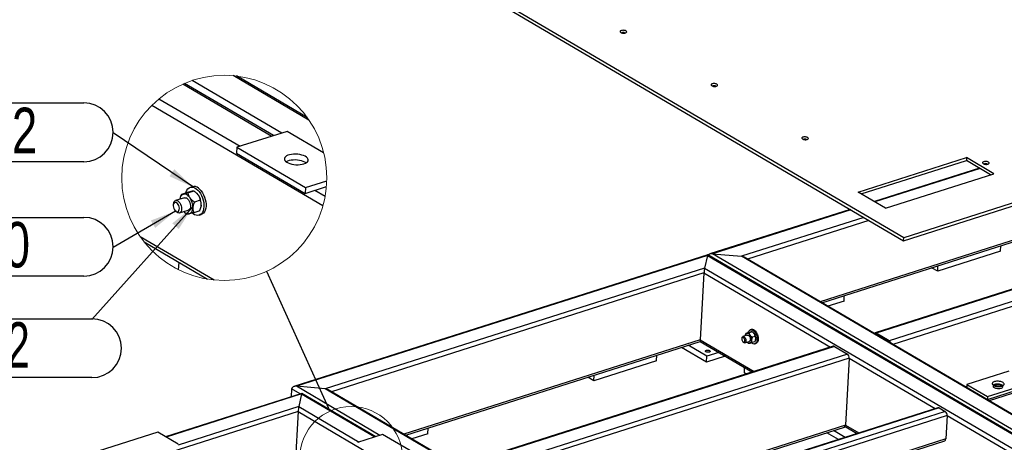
# Model space of a CAD drawing. Header units: millimetres. Extents: x 0 to 841, y 0 to 594.
# Tile 59 of 92: x 537 to 613, y 414 to 447. Entities that reach past the tile are written whole.
import ezdxf

# ---------------------------------------------------------------- set-up
doc = ezdxf.new("R2010")
doc.units = ezdxf.units.MM
doc.layers.add('NOTES', color=6, linetype='Continuous')
doc.layers.add('TRAIT-FORT', color=4, linetype='Continuous', lineweight=25)
doc.styles.add('SLDTEXTSTYLE0', font='TXT', dxfattribs={"width": 0.75})
doc.styles.add('SLDTEXTSTYLE7', font='TXT', dxfattribs={"width": 0.6875})
doc.dimstyles.new('SLDDIMSTYLE2', dxfattribs={"dimtxt": 0.18, "dimasz": 2, "dimexe": 0, "dimexo": 0.0625, "dimgap": 0, "dimtad": 0, "dimtih": 1, "dimtoh": 1, "dimdec": 0, "dimrnd": 1e-09, "dimzin": 0, "dimdsep": 46, "dimtxsty": 'Standard', "dimsah": 1, "dimcen": 0.09, "dimadec": 0, "dimazin": 0, "dimtfac": 2, "dimtdec": 0, "dimtofl": 0, "dimtmove": 0, "dimatfit": 3, "dimfxl": 1, "dimfrac": 2, "dimtolj": 1, "dimtzin": 0, "dimarcsym": 0})
doc.dimstyles.new('SLDDIMSTYLE4', dxfattribs={"dimtxt": 0.18, "dimasz": 2, "dimexe": 0, "dimexo": 0.0625, "dimgap": 0, "dimtad": 0, "dimtih": 1, "dimtoh": 1, "dimdec": 0, "dimrnd": 1e-09, "dimzin": 0, "dimdsep": 46, "dimtxsty": 'Standard', "dimblk1": 'NONE', "dimblk2": 'NONE', "dimsah": 1, "dimcen": 0.09, "dimadec": 0, "dimazin": 0, "dimtfac": 2, "dimtdec": 0, "dimtofl": 0, "dimtmove": 0, "dimatfit": 3, "dimldrblk": 'NONE', "dimfxl": 1, "dimfrac": 2, "dimtolj": 1, "dimtzin": 0, "dimarcsym": 0})

# ---------------------------------------------------------------- blocks, each defined once
blk = doc.blocks.new('_None')
blk = doc.blocks.new('SW_NOTE_43')
at = {"layer": 'NOTES', "color": 0}
for p, q in [((-36.604, 2.31), (-2.264, 2.31)), ((-2.264, -2.218), (-36.604, -2.218))]:
    blk.add_line(p, q, dxfattribs=at)
for centre, start, end in [((-36.604, 0.046), 90, 270), ((-2.264, 0.046), 270, 90)]:
    blk.add_arc(centre, 2.264, start, end, dxfattribs=at)
at = {"layer": 'NOTES', "color": 0, "insert": (-19.694, 1.937), "char_height": 3.5, "attachment_point": 2, "style": 'SLDTEXTSTYLE0'}
blk.add_mtext('RONDELLE M 12', dxfattribs=at)
blk = doc.blocks.new('SW_NOTE_44')
at = {"layer": 'NOTES', "color": 0}
for p, q in [((-32.201, 0.046), (0, 0.046)), ((0, -4.482), (-32.201, -4.482))]:
    blk.add_line(p, q, dxfattribs=at)
for centre, start, end in [((-32.201, -2.218), 90, 270), ((0, -2.218), 270, 90)]:
    blk.add_arc(centre, 2.264, start, end, dxfattribs=at)
at = {"layer": 'NOTES', "color": 0, "insert": (-16.225, -0.217), "char_height": 3.5, "attachment_point": 2, "style": 'SLDTEXTSTYLE7'}
blk.add_mtext('ECROU H M 12', dxfattribs=at)
blk = doc.blocks.new('SW_NOTE_45')
at = {"layer": 'NOTES', "color": 0}
for p, q in [((-48.553, 2.31), (-2.264, 2.31)), ((-2.264, -2.218), (-48.553, -2.218))]:
    blk.add_line(p, q, dxfattribs=at)
for centre, start, end in [((-48.553, 0.046), 90, 270), ((-2.264, 0.046), 270, 90)]:
    blk.add_arc(centre, 2.264, start, end, dxfattribs=at)
at = {"layer": 'NOTES', "color": 0, "insert": (-25.522, 1.954), "char_height": 3.5, "attachment_point": 2, "style": 'SLDTEXTSTYLE0'}
blk.add_mtext('TIGE FILETEE M12-150', dxfattribs=at)

msp = doc.modelspace()

# ---------------------------------------------------------------- linework, layer by layer
at = {"color": 7, "linetype": 'Continuous', "lineweight": 18}
for centre, radius in [((552.952, 434.345), 7.889), ((562.717, 412.822), 3.944)]:
    msp.add_circle(centre, radius, dxfattribs=at)
at = {"layer": 'TRAIT-FORT', "color": 4, "linetype": 'Continuous', "lineweight": 25}
for p, q in [((556.672, 457.976), (605.231, 429.515)), ((605.244, 429.738), (556.685, 458.2)), ((557.389, 437.797), (550.487, 441.843)), ((559.472, 438.789), (553.639, 442.207)), ((559.332, 438.988), (553.882, 442.183)), ((549.767, 441.566), (556.617, 437.551)), ((556.746, 437.592), (549.882, 441.616)), ((641.29, 441.213), (605.244, 429.738)), ((547.928, 440.431), (554.17, 436.772)), ((605.231, 429.515), (641.278, 440.989)), ((547.385, 439.938), (560.548, 432.222)), ((557.789, 437.924), (553.927, 436.695)), ((560.601, 436.276), (557.789, 437.924)), ((553.927, 436.695), (553.902, 436.247)), ((553.927, 436.695), (559.202, 433.603)), ((553.902, 436.247), (559.177, 433.155)), ((601.735, 433.25), (610.078, 435.906)), ((610.078, 435.906), (610.065, 435.682)), ((612.188, 434.669), (610.078, 435.906)), ((601.978, 433.108), (610.065, 435.682)), ((611.07, 435.094), (602.983, 432.519)), ((611.117, 435.066), (603.03, 432.492)), ((611.932, 434.588), (610.065, 435.682)), ((603.845, 432.014), (612.188, 434.669)), ((550.494, 433.669), (550.333, 433.618)), ((559.177, 433.155), (560.811, 433.676)), ((559.202, 433.603), (559.177, 433.155)), ((559.202, 433.603), (560.837, 434.123)), ((549.879, 432.818), (549.203, 432.603)), ((549.548, 432.772), (549.545, 432.762)), ((550.101, 433.219), (549.647, 433.074)), ((550.625, 433.335), (550.171, 433.19)), ((550.827, 433.17), (550.806, 433.19)), ((559.932, 433.396), (560.713, 432.938)), ((603.845, 432.014), (601.735, 433.25)), ((549.048, 432.392), (549.028, 432.295)), ((551.104, 432.632), (550.649, 432.487)), ((551.157, 432.115), (551.159, 432.126)), ((549.186, 431.8), (549.258, 431.733)), ((549.506, 431.65), (550.182, 431.865)), ((549.878, 431.718), (549.898, 431.699)), ((549.898, 431.699), (550.079, 431.553)), ((551.058, 431.813), (550.603, 431.668)), ((551.015, 431.474), (551.176, 431.526)), ((601.118, 431.926), (590.334, 428.493)), ((601.164, 431.898), (590.527, 428.512)), ((602.167, 431.311), (592.753, 428.314)), ((602.568, 431.075), (593.219, 428.099)), ((546.487, 429.828), (552.166, 426.499)), ((616.042, 430.307), (598.81, 424.822)), ((598.942, 424.745), (616.047, 430.19)), ((626.278, 429.82), (603.039, 422.422)), ((626.366, 429.805), (603.127, 422.408)), ((605.231, 429.515), (605.244, 429.738)), ((546.794, 429.418), (551.658, 426.567)), ((627.369, 429.218), (604.129, 421.82)), ((612.686, 428.699), (612.71, 429.127)), ((590.158, 428.437), (558.307, 418.298)), ((590.141, 428.389), (558.501, 418.317)), ((590.141, 428.389), (589.92, 427.412)), ((590.141, 428.389), (632.358, 403.645)), ((632.423, 403.666), (590.159, 428.437)), ((590.527, 428.512), (592.753, 428.314)), ((632.744, 403.768), (590.527, 428.512)), ((630.855, 405.981), (592.753, 428.314)), ((630.92, 406.002), (592.962, 428.25)), ((627.514, 428.901), (604.402, 421.544)), ((612.686, 428.699), (607.858, 427.162)), ((549.437, 427.286), (549.469, 427.85)), ((589.92, 427.412), (560.726, 418.119)), ((589.92, 427.412), (628.016, 405.084)), ((607.858, 427.162), (607.393, 427.435)), ((607.858, 427.162), (607.882, 427.591)), ((589.873, 427.034), (561.192, 417.904)), ((589.873, 427.034), (589.584, 421.885)), ((589.873, 427.034), (599.606, 421.329)), ((600.648, 424.867), (600.672, 425.295)), ((600.648, 424.867), (599.408, 424.472)), ((593.207, 422.251), (592.869, 422.143)), ((593.041, 422.228), (593.04, 422.223)), ((593.318, 422.452), (593.091, 422.379)), ((593.58, 422.509), (593.353, 422.437)), ((593.514, 422.677), (593.434, 422.651)), ((593.819, 422.158), (593.592, 422.085)), ((593.681, 422.427), (593.67, 422.437)), ((603.121, 422.296), (603.113, 422.3)), ((604.123, 421.708), (603.121, 422.296)), ((604.129, 421.82), (603.127, 422.408)), ((603.163, 422.271), (603.163, 422.271)), ((628.328, 422.457), (611.814, 417.2)), ((589.584, 421.885), (566.784, 414.627)), ((566.916, 414.55), (589.589, 421.767)), ((599.82, 421.398), (571.012, 412.227)), ((599.908, 421.383), (571.101, 412.213)), ((590.086, 420.632), (588.656, 421.47)), ((589.584, 421.885), (593.726, 419.458)), ((589.588, 421.768), (593.599, 419.417)), ((592.792, 422.038), (592.782, 421.989)), ((592.86, 421.742), (592.896, 421.708)), ((593.021, 421.667), (593.359, 421.774)), ((593.206, 421.701), (593.217, 421.691)), ((593.217, 421.691), (593.307, 421.618)), ((593.796, 421.748), (593.569, 421.676)), ((593.775, 421.579), (593.856, 421.605)), ((593.846, 421.899), (593.847, 421.905)), ((599.908, 421.383), (600.911, 420.796)), ((604.13, 421.704), (604.123, 421.708)), ((600.911, 420.796), (572.103, 411.626)), ((586.228, 420.276), (586.252, 420.705)), ((590.061, 420.184), (588.145, 421.308)), ((591.505, 420.644), (590.061, 420.184)), ((590.061, 420.184), (590.086, 420.632)), ((591.019, 420.929), (590.086, 420.632)), ((601.056, 420.479), (572.376, 411.35)), ((586.228, 420.276), (581.4, 418.74)), ((601.056, 420.479), (600.768, 415.33)), ((601.056, 420.479), (607.668, 416.604)), ((581.4, 418.74), (581.424, 419.168)), ((592.978, 419.348), (593.002, 419.767)), ((593.12, 419.265), (592.978, 419.348)), ((613.331, 419.482), (610.112, 418.458)), ((560.726, 418.119), (558.501, 418.317)), ((564.936, 414.546), (558.501, 418.317)), ((581.4, 418.74), (580.935, 419.012)), ((610.103, 418.302), (609.994, 418.267)), ((610.112, 418.458), (610.099, 418.234)), ((610.112, 418.458), (611.694, 417.53)), ((611.682, 417.306), (614.901, 418.331)), ((611.694, 417.53), (614.913, 418.555)), ((558.923, 417.778), (548.425, 414.437)), ((558.906, 417.73), (548.472, 414.409)), ((558.137, 418.125), (558.103, 417.517)), ((558.796, 417.738), (558.137, 418.125)), ((558.906, 417.73), (558.685, 416.754)), ((558.906, 417.73), (564.549, 414.423)), ((564.614, 414.443), (558.924, 417.778)), ((635.292, 374.415), (560.726, 418.119)), ((635.31, 374.463), (560.935, 418.055)), ((610.099, 418.234), (611.682, 417.306)), ((610.126, 418.19), (610.157, 418.2)), ((610.533, 417.952), (610.525, 417.956)), ((611.535, 417.364), (610.533, 417.952)), ((610.575, 417.927), (610.574, 417.927)), ((611.542, 417.36), (611.535, 417.364)), ((611.694, 417.53), (611.682, 417.306)), ((558.638, 416.376), (548.851, 413.26)), ((558.685, 416.754), (549.407, 413.8)), ((558.638, 416.376), (558.349, 411.227)), ((558.638, 416.376), (586.438, 400.081)), ((558.685, 416.754), (563.326, 414.033)), ((607.882, 416.672), (579.075, 407.502)), ((607.971, 416.658), (579.163, 407.488)), ((608.446, 416.379), (579.638, 407.209)), ((608.591, 416.063), (579.911, 406.933)), ((607.971, 416.658), (608.446, 416.379)), ((608.591, 416.063), (608.491, 414.272)), ((608.591, 416.063), (614.807, 412.42)), ((600.768, 415.33), (577.967, 408.072)), ((600.768, 415.33), (601.788, 414.732)), ((547.827, 414.787), (540.36, 412.41)), ((549.41, 413.86), (547.827, 414.787)), ((565.136, 414.609), (563.204, 413.995)), ((567.773, 413.063), (565.136, 414.609)), ((568.622, 414.672), (567.381, 414.277)), ((568.622, 414.672), (568.646, 415.101)), ((578.099, 407.995), (600.686, 415.185)), ((600.217, 414.232), (599.328, 414.753)), ((600.728, 414.395), (599.839, 414.915)), ((600.741, 415.231), (601.661, 414.692)), ((608.491, 414.272), (581.856, 405.793)), ((581.987, 405.716), (608.408, 414.126))]:
    msp.add_line(p, q, dxfattribs=at)
at = {"layer": 'TRAIT-FORT', "color": 4, "linetype": 'Continuous', "lineweight": 25, "flags": 128}
for points in [[(583.867, 445.645), (583.822, 445.666), (583.767, 445.682), (583.706, 445.691), (583.644, 445.694), (583.583, 445.69), (583.528, 445.68), (583.482, 445.663), (583.448, 445.641), (583.429, 445.615), (583.425, 445.588), (583.436, 445.56), (583.462, 445.534), (583.502, 445.51), (583.553, 445.492), (583.611, 445.479), (583.673, 445.472), (583.735, 445.473), (583.793, 445.48), (583.844, 445.494), (583.884, 445.514), (583.911, 445.538), (583.923, 445.564), (583.919, 445.592), (583.9, 445.62), (583.867, 445.645)], [(583.764, 445.502), (583.731, 445.516), (583.691, 445.524), (583.647, 445.527), (583.606, 445.522), (583.573, 445.511), (583.551, 445.496), (583.543, 445.477), (583.55, 445.458), (583.558, 445.45)], [(583.792, 445.464), (583.792, 445.465), (583.785, 445.484), (583.764, 445.502)], [(590.857, 441.548), (590.811, 441.569), (590.757, 441.585), (590.696, 441.595), (590.634, 441.598), (590.573, 441.593), (590.518, 441.583), (590.472, 441.566), (590.438, 441.544), (590.419, 441.519), (590.414, 441.491), (590.426, 441.463), (590.452, 441.437), (590.492, 441.414), (590.542, 441.395), (590.6, 441.382), (590.663, 441.376), (590.725, 441.376), (590.783, 441.384), (590.834, 441.398), (590.874, 441.417), (590.901, 441.441), (590.913, 441.468), (590.909, 441.495), (590.89, 441.523), (590.857, 441.548)], [(590.754, 441.405), (590.721, 441.419), (590.681, 441.428), (590.637, 441.43), (590.596, 441.425), (590.563, 441.415), (590.541, 441.399), (590.538, 441.396)], [(590.778, 441.383), (590.775, 441.387), (590.754, 441.405)], [(597.847, 437.451), (597.801, 437.472), (597.746, 437.488), (597.686, 437.498), (597.623, 437.501), (597.563, 437.497), (597.508, 437.486), (597.462, 437.469), (597.428, 437.447), (597.408, 437.422), (597.404, 437.394), (597.416, 437.366), (597.442, 437.34), (597.482, 437.317), (597.532, 437.298), (597.59, 437.285), (597.652, 437.279), (597.714, 437.279), (597.773, 437.287), (597.823, 437.301), (597.864, 437.32), (597.891, 437.344), (597.903, 437.371), (597.899, 437.399), (597.88, 437.426), (597.847, 437.451)], [(597.744, 437.308), (597.711, 437.322), (597.67, 437.331), (597.627, 437.333), (597.586, 437.329), (597.552, 437.318), (597.53, 437.302), (597.528, 437.299)], [(597.768, 437.286), (597.765, 437.291), (597.744, 437.308)], [(558.94, 435.389), (559.076, 435.424), (559.193, 435.469), (559.288, 435.524), (559.357, 435.587), (559.398, 435.656), (559.411, 435.728), (559.394, 435.801), (559.348, 435.873), (559.275, 435.941), (559.177, 436.004), (559.057, 436.059), (558.919, 436.105), (558.767, 436.139), (558.606, 436.162), (558.442, 436.171), (558.28, 436.168), (558.125, 436.151), (557.981, 436.123), (557.854, 436.082), (557.748, 436.032), (557.665, 435.972), (557.61, 435.906), (557.583, 435.836), (557.585, 435.763), (557.616, 435.69), (557.676, 435.62), (557.762, 435.554), (557.872, 435.495), (558.001, 435.444), (558.147, 435.404), (558.304, 435.375), (558.467, 435.359), (558.63, 435.356), (558.79, 435.366), (558.94, 435.389)], [(559.246, 435.497), (559.152, 435.556), (559.032, 435.611), (558.894, 435.657), (558.742, 435.691), (558.581, 435.714), (558.417, 435.724), (558.255, 435.72), (558.099, 435.704), (557.956, 435.675), (557.829, 435.634), (557.723, 435.584), (557.72, 435.582)], [(611.757, 435.557), (611.711, 435.578), (611.656, 435.594), (611.596, 435.604), (611.533, 435.607), (611.473, 435.603), (611.418, 435.592), (611.372, 435.575), (611.338, 435.553), (611.318, 435.528), (611.314, 435.5), (611.326, 435.473), (611.352, 435.446), (611.392, 435.423), (611.442, 435.404), (611.5, 435.391), (611.562, 435.385), (611.624, 435.385), (611.683, 435.393), (611.734, 435.407), (611.774, 435.426), (611.801, 435.45), (611.813, 435.477), (611.809, 435.505), (611.79, 435.532), (611.757, 435.557)], [(611.654, 435.414), (611.621, 435.428), (611.58, 435.437), (611.537, 435.439), (611.496, 435.435), (611.462, 435.424), (611.44, 435.408), (611.432, 435.39), (611.439, 435.371), (611.447, 435.362)], [(611.682, 435.377), (611.682, 435.377), (611.675, 435.397), (611.654, 435.414)], [(549.994, 433.185), (550.023, 433.279), (550.08, 433.402), (550.153, 433.501), (550.241, 433.575), (550.34, 433.62), (550.449, 433.637), (550.563, 433.623), (550.681, 433.58), (550.798, 433.509)], [(550.798, 433.509), (550.912, 433.412), (551.02, 433.291), (551.118, 433.15), (551.204, 432.992), (551.276, 432.822), (551.331, 432.645), (551.368, 432.465), (551.387, 432.287), (551.386, 432.116), (551.365, 431.957), (551.326, 431.814), (551.269, 431.691), (551.195, 431.591), (551.108, 431.518), (551.008, 431.472), (550.9, 431.456), (550.785, 431.469), (550.668, 431.512), (550.55, 431.583), (550.484, 431.636)], [(550.959, 433.56), (551.073, 433.463), (551.181, 433.342), (551.279, 433.201), (551.365, 433.043), (551.437, 432.873), (551.492, 432.696), (551.529, 432.516), (551.548, 432.338), (551.547, 432.167), (551.526, 432.008), (551.487, 431.865), (551.43, 431.742), (551.356, 431.642), (551.269, 431.569), (551.176, 431.526)], [(550.315, 432.808), (550.259, 432.884), (550.199, 432.95), (550.135, 433.006), (550.07, 433.05), (550.004, 433.083), (549.939, 433.102), (549.875, 433.109), (549.814, 433.102)], [(549.879, 432.818), (549.882, 432.819), (549.957, 432.824), (550.036, 432.8), (550.114, 432.746), (550.188, 432.667), (550.252, 432.568), (550.301, 432.454), (550.334, 432.334), (550.348, 432.213), (550.341, 432.101), (550.316, 432.004), (550.272, 431.928), (550.213, 431.878), (550.182, 431.865)], [(549.343, 432.378), (549.277, 432.431), (549.209, 432.457), (549.145, 432.453), (549.091, 432.42), (549.05, 432.362), (549.026, 432.281), (549.02, 432.185), (549.034, 432.083), (549.066, 431.981), (549.114, 431.888), (549.173, 431.812), (549.239, 431.76), (549.307, 431.734), (549.371, 431.738), (549.425, 431.77), (549.466, 431.829), (549.49, 431.91), (549.496, 432.006), (549.482, 432.108), (549.45, 432.21), (549.402, 432.303), (549.343, 432.378)], [(549.048, 432.392), (549.061, 432.441), (549.101, 432.523), (549.156, 432.58), (549.224, 432.608), (549.3, 432.606), (549.38, 432.574)], [(549.38, 432.574), (549.458, 432.514), (549.529, 432.429), (549.59, 432.326), (549.635, 432.209), (549.663, 432.088), (549.672, 431.969), (549.661, 431.86), (549.63, 431.768), (549.582, 431.698), (549.52, 431.655), (549.448, 431.642), (549.369, 431.659), (549.29, 431.705), (549.258, 431.733)], [(550.247, 431.581), (550.304, 431.6), (550.357, 431.632), (550.404, 431.677), (550.445, 431.733), (550.478, 431.799), (550.504, 431.874), (550.522, 431.958), (550.532, 432.048)], [(551.175, 432.253), (551.166, 432.163), (551.159, 432.126)], [(592.792, 422.038), (592.798, 422.062), (592.818, 422.103), (592.846, 422.132), (592.879, 422.146), (592.918, 422.145), (592.957, 422.129)], [(592.957, 422.129), (592.996, 422.099), (593.032, 422.056), (593.062, 422.005), (593.085, 421.947), (593.099, 421.886), (593.103, 421.826), (593.098, 421.772), (593.083, 421.726), (593.059, 421.691), (593.028, 421.669), (592.991, 421.663), (592.952, 421.671), (592.912, 421.695), (592.896, 421.708)], [(593.425, 422.246), (593.397, 422.284), (593.367, 422.317), (593.335, 422.345), (593.303, 422.367), (593.27, 422.383), (593.237, 422.393), (593.205, 422.396), (593.175, 422.393)], [(593.207, 422.251), (593.208, 422.251), (593.246, 422.254), (593.285, 422.242), (593.325, 422.215), (593.361, 422.176), (593.393, 422.126), (593.418, 422.069), (593.434, 422.009), (593.441, 421.949), (593.438, 421.893), (593.425, 421.844), (593.403, 421.806), (593.374, 421.781), (593.359, 421.774)], [(593.265, 422.434), (593.279, 422.481), (593.307, 422.543), (593.344, 422.593), (593.388, 422.629), (593.437, 422.652), (593.492, 422.66), (593.549, 422.654), (593.608, 422.632), (593.667, 422.597)], [(593.667, 422.597), (593.724, 422.548), (593.777, 422.487), (593.827, 422.417), (593.87, 422.338), (593.905, 422.253), (593.933, 422.164), (593.952, 422.074), (593.961, 421.985), (593.96, 421.9), (593.95, 421.82), (593.93, 421.749), (593.902, 421.687), (593.865, 421.638), (593.821, 421.601), (593.772, 421.578), (593.717, 421.57), (593.66, 421.577), (593.601, 421.598), (593.543, 421.634), (593.509, 421.66)], [(593.747, 422.622), (593.804, 422.573), (593.858, 422.513), (593.907, 422.442), (593.95, 422.363), (593.986, 422.279), (594.013, 422.19), (594.032, 422.1), (594.041, 422.011), (594.041, 421.925), (594.03, 421.846), (594.011, 421.774), (593.982, 421.713), (593.946, 421.663), (593.902, 421.626), (593.856, 421.605)], [(592.906, 422.058), (592.872, 422.07), (592.84, 422.068), (592.813, 422.052), (592.792, 422.023), (592.78, 421.982), (592.778, 421.935), (592.785, 421.883), (592.801, 421.832), (592.824, 421.786), (592.854, 421.748), (592.887, 421.722), (592.921, 421.709), (592.953, 421.711), (592.98, 421.727), (593.001, 421.757), (593.013, 421.797), (593.015, 421.845), (593.008, 421.896), (592.992, 421.947), (592.969, 421.993), (592.939, 422.031), (592.906, 422.058)], [(593.391, 421.632), (593.419, 421.642), (593.446, 421.658), (593.469, 421.68), (593.49, 421.708), (593.507, 421.741), (593.52, 421.779), (593.529, 421.821), (593.533, 421.866)], [(593.855, 421.968), (593.85, 421.923), (593.847, 421.905)], [(590.054, 421.087), (590.1, 421.097), (590.152, 421.101), (590.205, 421.098), (590.256, 421.089), (590.3, 421.073), (590.333, 421.053), (590.354, 421.031), (590.36, 421.007), (590.351, 420.984), (590.328, 420.964), (590.292, 420.948), (590.246, 420.938), (590.195, 420.934), (590.141, 420.937), (590.091, 420.947), (590.047, 420.962), (590.013, 420.982), (589.992, 421.005), (589.986, 421.028), (589.995, 421.051), (590.018, 421.071), (590.054, 421.087)], [(612.159, 418.394), (612.216, 418.365), (612.283, 418.341), (612.357, 418.322), (612.437, 418.31), (612.519, 418.303), (612.6, 418.303), (612.679, 418.31), (612.753, 418.323), (612.818, 418.341), (612.874, 418.366), (612.919, 418.394), (612.95, 418.426), (612.967, 418.461), (612.97, 418.498), (612.957, 418.534), (612.931, 418.57), (612.891, 418.603), (612.839, 418.634), (612.777, 418.66), (612.706, 418.682), (612.628, 418.697), (612.548, 418.707), (612.465, 418.71), (612.385, 418.707), (612.308, 418.697), (612.239, 418.681), (612.178, 418.66), (612.127, 418.633), (612.089, 418.603), (612.065, 418.569), (612.055, 418.533), (612.06, 418.497), (612.079, 418.461), (612.112, 418.426), (612.159, 418.394)], [(612.888, 418.373), (612.879, 418.379), (612.827, 418.41), (612.764, 418.436), (612.693, 418.458), (612.616, 418.474), (612.535, 418.483), (612.453, 418.486), (612.372, 418.483), (612.296, 418.473), (612.226, 418.457), (612.165, 418.436), (612.125, 418.416)], [(612.768, 418.368), (612.808, 418.339), (612.834, 418.308), (612.846, 418.276), (612.843, 418.244), (612.825, 418.214), (612.792, 418.186), (612.747, 418.163), (612.691, 418.145), (612.626, 418.134), (612.556, 418.128), (612.484, 418.13), (612.412, 418.138), (612.344, 418.152), (612.283, 418.172), (612.232, 418.197), (612.192, 418.226), (612.166, 418.257), (612.154, 418.289), (612.157, 418.321), (612.176, 418.351), (612.208, 418.379), (612.253, 418.402), (612.309, 418.419), (612.374, 418.431), (612.444, 418.437), (612.516, 418.435), (612.588, 418.427), (612.656, 418.413), (612.717, 418.393), (612.768, 418.368)], [(610.41, 418.052), (610.402, 418.041), (610.395, 418.032)], [(611.672, 417.283), (611.667, 417.3), (611.66, 417.319)]]:
    msp.add_lwpolyline(points, dxfattribs=at)
at = {"layer": 'TRAIT-FORT', "color": 4, "linetype": 'Continuous', "lineweight": 25}
for centre, radius, start, end in [((550.622, 433.166), 0.519, 49.40369, 104.22682), ((549.969, 432.698), 0.432, 110.90848, 178.61227), ((549.253, 432.095), 1.28, 357.85932, 33.86619), ((550.202, 432.507), 0.91, 33.75914, 46.66441), ((549.897, 432.3), 1.28, 357.86194, 33.86358), ((550.198, 432.027), 0.45, 217.15725, 276.22092), ((593.252, 422.191), 0.216, 110.91028, 178.60895), ((592.894, 421.89), 0.64, 357.85908, 33.86652), ((593.578, 422.425), 0.26, 49.41106, 104.21951), ((593.369, 422.096), 0.455, 33.7554, 46.66709), ((593.216, 421.992), 0.64, 357.85908, 33.86652), ((603.07, 422.326), 0.0998, 55.11078, 150.00172), ((593.366, 421.856), 0.225, 217.15571, 276.22099), ((599.848, 421.293), 0.109, 56.44686, 105.10108), ((603.938, 421.55), 0.332, 13.59632, 54.75697), ((600.693, 420.504), 0.364, 356.13444, 53.29163), ((607.911, 416.567), 0.109, 56.44686, 105.10108), ((608.228, 416.087), 0.364, 356.13444, 53.29163), ((600.623, 415.316), 0.145, 295.33434, 5.58957), ((608.346, 414.258), 0.145, 295.33434, 5.58957)]:
    msp.add_arc(centre, radius, start, end, dxfattribs=at)
for centre, major_axis, ratio, start_param, end_param in [((590.128, 428.165), (0.03, 0.272), 0.078475, 6.248233, 6.895203), ((590.515, 428.288), (0.351, -0.039), 0.634783, 1.605748, 2.736594), ((592.74, 428.09), (0.351, -0.039), 0.634783, 0.958778, 1.605748), ((589.908, 427.188), (0.03, 0.272), 0.078475, 0.612018, 2.182815), ((589.619, 422.039), (0.03, 0.272), 0.078475, 2.182815, 3.10664), ((558.488, 418.093), (0.351, -0.039), 0.634783, 1.605748, 3.176545), ((558.893, 417.507), (0.03, 0.272), 0.078475, 6.248233, 6.895203), ((560.714, 417.895), (0.351, -0.039), 0.634783, 0.958778, 1.605748), ((558.672, 416.53), (0.03, 0.272), 0.078475, 0.612018, 2.182815)]:
    msp.add_ellipse(centre, major_axis=major_axis, ratio=ratio, start_param=start_param, end_param=end_param, dxfattribs=at)
for points, knots in [([(549.647, 433.074), (549.626, 433.021), (549.587, 432.923), (549.554, 432.821), (549.548, 432.773), (549.548, 432.772)], [0, 0, 0, 0, 0.5458791, 0.9929861, 1, 1, 1, 1]), ([(549.647, 433.074), (549.663, 433.076), (549.709, 433.08), (549.764, 433.091), (549.804, 433.1), (549.814, 433.102)], [0, 0, 0, 0, 0.286043, 0.81143, 1, 1, 1, 1]), ([(549.814, 433.102), (549.869, 433.115), (549.988, 433.143), (550.107, 433.173), (550.171, 433.19)], [0, 0, 0, 0, 0.456429, 1, 1, 1, 1]), ([(550.458, 433.307), (550.404, 433.294), (550.284, 433.267), (550.166, 433.236), (550.101, 433.219)], [0, 0, 0, 0, 0.456431, 1, 1, 1, 1]), ([(550.315, 432.808), (550.279, 432.871), (550.209, 432.99), (550.183, 433.125), (550.171, 433.19)], [0, 0, 0, 0, 0.522593, 1, 1, 1, 1]), ([(550.649, 432.487), (550.595, 432.528), (550.485, 432.61), (550.376, 432.723), (550.326, 432.794), (550.315, 432.808)], [0, 0, 0, 0, 0.440059, 0.884199, 1, 1, 1, 1]), ([(550.625, 433.335), (550.609, 433.333), (550.564, 433.33), (550.508, 433.318), (550.468, 433.309), (550.458, 433.307)], [0, 0, 0, 0, 0.286046, 0.811544, 1, 1, 1, 1]), ([(550.625, 433.335), (550.68, 433.294), (550.79, 433.212), (550.899, 433.099), (550.949, 433.028), (550.959, 433.013)], [0, 0, 0, 0, 0.440084, 0.884178, 1, 1, 1, 1]), ([(550.959, 433.013), (550.996, 432.951), (551.065, 432.832), (551.091, 432.696), (551.104, 432.632)], [0, 0, 0, 0, 0.522565, 1, 1, 1, 1]), ([(550.532, 432.048), (550.531, 432.041), (550.529, 431.986), (550.535, 431.885), (550.564, 431.765), (550.592, 431.695), (550.603, 431.668)], [0, 0, 0, 0, 0.052925, 0.42166, 0.777979, 1, 1, 1, 1]), ([(550.649, 432.487), (550.628, 432.433), (550.588, 432.335), (550.547, 432.188), (550.537, 432.094), (550.532, 432.048)], [0, 0, 0, 0, 0.380739, 0.692599, 1, 1, 1, 1]), ([(551.058, 431.813), (551.072, 431.848), (551.107, 431.932), (551.151, 432.071), (551.171, 432.185), (551.175, 432.246), (551.175, 432.253)], [0, 0, 0, 0, 0.244325, 0.601206, 0.954493, 1, 1, 1, 1]), ([(551.175, 432.253), (551.176, 432.295), (551.177, 432.38), (551.152, 432.508), (551.12, 432.589), (551.104, 432.632)], [0, 0, 0, 0, 0.330366, 0.649844, 1, 1, 1, 1]), ([(550.247, 431.581), (550.21, 431.572), (550.155, 431.56), (550.099, 431.555), (550.079, 431.553)], [0, 0, 0, 0, 0.655546, 1, 1, 1, 1]), ([(550.603, 431.668), (550.547, 431.654), (550.44, 431.626), (550.321, 431.597), (550.258, 431.583), (550.247, 431.581)], [0, 0, 0, 0, 0.477965, 0.903704, 1, 1, 1, 1]), ([(593.091, 422.379), (593.08, 422.352), (593.061, 422.303), (593.044, 422.251), (593.041, 422.228), (593.041, 422.228)], [0, 0, 0, 0, 0.539952, 0.992603, 1, 1, 1, 1]), ([(593.091, 422.379), (593.098, 422.38), (593.112, 422.38), (593.144, 422.386), (593.169, 422.392), (593.175, 422.393)], [0, 0, 0, 0, 0.432385, 0.879554, 1, 1, 1, 1]), ([(593.175, 422.393), (593.2, 422.399), (593.252, 422.411), (593.319, 422.428), (593.353, 422.437)], [0, 0, 0, 0, 0.504, 1, 1, 1, 1]), ([(593.496, 422.495), (593.471, 422.489), (593.42, 422.478), (593.352, 422.46), (593.318, 422.452)], [0, 0, 0, 0, 0.504, 1, 1, 1, 1]), ([(593.425, 422.246), (593.407, 422.278), (593.371, 422.341), (593.359, 422.405), (593.353, 422.437)], [0, 0, 0, 0, 0.504, 1, 1, 1, 1]), ([(593.592, 422.085), (593.565, 422.106), (593.509, 422.148), (593.455, 422.204), (593.43, 422.239), (593.425, 422.246)], [0, 0, 0, 0, 0.432385, 0.879554, 1, 1, 1, 1]), ([(593.58, 422.509), (593.573, 422.509), (593.559, 422.508), (593.527, 422.502), (593.502, 422.497), (593.496, 422.495)], [0, 0, 0, 0, 0.432385, 0.879554, 1, 1, 1, 1]), ([(593.58, 422.509), (593.608, 422.489), (593.663, 422.447), (593.717, 422.39), (593.742, 422.356), (593.747, 422.349)], [0, 0, 0, 0, 0.432385, 0.879554, 1, 1, 1, 1]), ([(593.747, 422.349), (593.765, 422.317), (593.802, 422.254), (593.813, 422.19), (593.819, 422.158)], [0, 0, 0, 0, 0.504, 1, 1, 1, 1]), ([(593.855, 421.968), (593.855, 421.99), (593.856, 422.034), (593.843, 422.098), (593.828, 422.137), (593.819, 422.158)], [0, 0, 0, 0, 0.30999, 0.629546, 1, 1, 1, 1]), ([(593.391, 421.632), (593.37, 421.628), (593.33, 421.62), (593.315, 421.619), (593.307, 421.618)], [0, 0, 0, 0, 0.504, 1, 1, 1, 1]), ([(593.569, 421.676), (593.54, 421.669), (593.481, 421.653), (593.423, 421.639), (593.396, 421.633), (593.391, 421.632)], [0, 0, 0, 0, 0.432385, 0.879554, 1, 1, 1, 1]), ([(593.533, 421.866), (593.533, 421.862), (593.532, 421.834), (593.535, 421.782), (593.55, 421.723), (593.564, 421.689), (593.569, 421.676)], [0, 0, 0, 0, 0.048369, 0.39933, 0.762965, 1, 1, 1, 1]), ([(593.592, 422.085), (593.581, 422.058), (593.561, 422.009), (593.54, 421.934), (593.536, 421.889), (593.533, 421.866)], [0, 0, 0, 0, 0.370457, 0.681018, 1, 1, 1, 1]), ([(593.796, 421.748), (593.803, 421.766), (593.821, 421.809), (593.843, 421.879), (593.853, 421.935), (593.855, 421.965), (593.855, 421.968)], [0, 0, 0, 0, 0.237039, 0.589019, 0.951631, 1, 1, 1, 1])]:
    msp.add_open_spline(points, degree=3, knots=knots, dxfattribs=at)

# ---------------------------------------------------------------- block references
at = {"layer": 'NOTES', "color": 211}
for name, p in [('SW_NOTE_43', (544.403, 437.807)), ('SW_NOTE_45', (544.403, 429.002)), ('SW_NOTE_44', (542.767, 423.467))]:
    msp.add_blockref(name, p, dxfattribs=at)

# ---------------------------------------------------------------- leaders
at = {"color": 7, "linetype": 'Continuous', "lineweight": 18, "has_arrowhead": 0}
msp.add_leader([(556.21, 427.165), (561.087, 416.414)], dimstyle='SLDDIMSTYLE4', dxfattribs=at)
at = {"layer": 'NOTES', "color": 211}
for points in [[(550.576, 433.62), (544.403, 437.807)], [(550.533, 432.116), (542.767, 423.467)], [(549.196, 431.791), (544.403, 429.002)]]:
    msp.add_leader(points, dimstyle='SLDDIMSTYLE2', dxfattribs=at)

doc.saveas('drawing.dxf')
